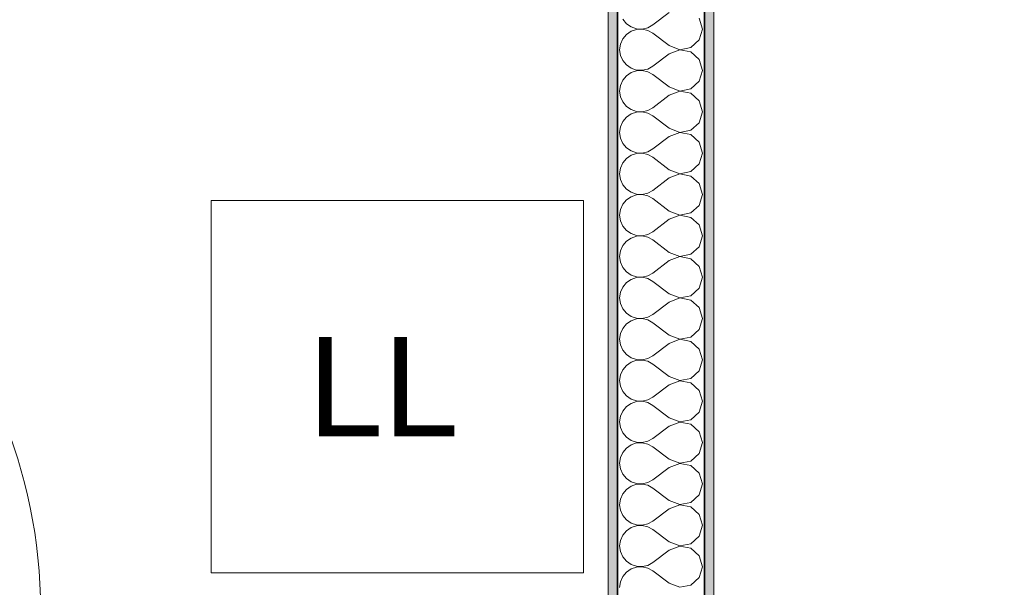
# Model space of a CAD drawing. Header units: centimetres. Extents: x -7.1 to 26.5, y -14.7 to 18.1.
# Tile 177 of 186: x 17.7 to 19.3, y 8.4 to 9.3. Entities that reach past the tile are written whole.
import ezdxf

# ---------------------------------------------------------------- set-up
doc = ezdxf.new("R2010")
doc.units = ezdxf.units.CM
doc.header["$LTSCALE"] = 10
doc.linetypes.add('AUSGEZOGEN', pattern=[0])
for name, color, linetype in [('XR$1$010 Portes', 7, 'Continuous'), ('XR$1$015 Murs intérieurs', 7, 'Continuous'), ('XR$1$015 Murs intérieurs – Lignes de séparation des couches', 7, 'Continuous'), ('XR$1$065 Mobilier installé', 7, 'Continuous'), ('XR$1$080 Définition des locaux – Contour', 7, 'Continuous'), ('XR$3$015 Murs intérieurs – Hachures des composants', 7, 'Continuous')]:
    doc.layers.add(name, color=color, linetype=linetype)
doc.styles.add('ARIAL', font='arial.ttf')

# ---------------------------------------------------------------- blocks, each defined once
blk = doc.blocks.new('COMPLEXOBJECT_220')
at = {"layer": 'XR$3$015 Murs intérieurs – Hachures des composants', "color": 8, "linetype": 'AUSGEZOGEN', "lineweight": 13, "transparency": 33554687}
for p, q in [((18.6551, 9.3158), (18.6609, 9.3087)), ((18.7301, 9.3267), (18.7034, 9.3067)), ((18.7834, 9.3), (18.7785, 9.3175)), ((18.6609, 9.3087), (18.6685, 9.3035)), ((18.6685, 9.3035), (18.6772, 9.3006)), ((18.6772, 9.2994), (18.6685, 9.2965)), ((18.6772, 9.3006), (18.6864, 9.3001)), ((18.6864, 9.2999), (18.6772, 9.2994)), ((18.6864, 9.3001), (18.6954, 9.3022)), ((18.6954, 9.2978), (18.6864, 9.2999)), ((18.6954, 9.3022), (18.7034, 9.3067)), ((18.7785, 9.2825), (18.7834, 9.3)), ((18.6551, 9.2842), (18.6514, 9.2758)), ((18.6609, 9.2913), (18.6551, 9.2842)), ((18.6685, 9.2965), (18.6609, 9.2913)), ((18.7034, 9.2933), (18.6954, 9.2978)), ((18.7301, 9.2733), (18.7034, 9.2933)), ((18.6514, 9.2758), (18.6501, 9.2667)), ((18.7301, 9.2733), (18.7471, 9.2668)), ((18.7471, 9.2668), (18.765, 9.2702)), ((18.765, 9.2702), (18.7785, 9.2825)), ((18.6501, 9.2667), (18.6514, 9.2576)), ((18.6514, 9.2576), (18.6551, 9.2491)), ((18.7301, 9.26), (18.7034, 9.24)), ((18.7471, 9.2665), (18.7301, 9.26)), ((18.765, 9.2631), (18.7471, 9.2665)), ((18.7785, 9.2509), (18.765, 9.2631)), ((18.6551, 9.2491), (18.6609, 9.2421)), ((18.6609, 9.2421), (18.6685, 9.2369)), ((18.6685, 9.2369), (18.6772, 9.2339)), ((18.6954, 9.2355), (18.7034, 9.24)), ((18.7834, 9.2333), (18.7785, 9.2509)), ((18.6609, 9.2246), (18.6551, 9.2175)), ((18.6685, 9.2298), (18.6609, 9.2246)), ((18.6772, 9.2328), (18.6685, 9.2298)), ((18.6772, 9.2339), (18.6864, 9.2335)), ((18.6864, 9.2332), (18.6772, 9.2328)), ((18.6864, 9.2335), (18.6954, 9.2355)), ((18.6954, 9.2311), (18.6864, 9.2332)), ((18.7034, 9.2267), (18.6954, 9.2311)), ((18.7301, 9.2067), (18.7034, 9.2267)), ((18.7785, 9.2158), (18.7834, 9.2333)), ((18.6514, 9.2091), (18.6501, 9.2)), ((18.6551, 9.2175), (18.6514, 9.2091)), ((18.7301, 9.2067), (18.7471, 9.2001)), ((18.765, 9.2035), (18.7785, 9.2158)), ((18.6501, 9.2), (18.6514, 9.1909)), ((18.6514, 9.1909), (18.6551, 9.1825)), ((18.7301, 9.1933), (18.7034, 9.1733)), ((18.7471, 9.1999), (18.7301, 9.1933)), ((18.7471, 9.2001), (18.765, 9.2035)), ((18.765, 9.1965), (18.7471, 9.1999)), ((18.7785, 9.1842), (18.765, 9.1965)), ((18.6551, 9.1825), (18.6609, 9.1754)), ((18.6609, 9.1754), (18.6685, 9.1702)), ((18.6954, 9.1689), (18.7034, 9.1733)), ((18.7834, 9.1667), (18.7785, 9.1842)), ((18.6609, 9.1579), (18.6551, 9.1509)), ((18.6685, 9.1631), (18.6609, 9.1579)), ((18.6685, 9.1702), (18.6772, 9.1672)), ((18.6772, 9.1661), (18.6685, 9.1631)), ((18.6772, 9.1672), (18.6864, 9.1668)), ((18.6864, 9.1665), (18.6772, 9.1661)), ((18.6864, 9.1668), (18.6954, 9.1689)), ((18.6954, 9.1645), (18.6864, 9.1665)), ((18.7034, 9.16), (18.6954, 9.1645)), ((18.7301, 9.14), (18.7034, 9.16)), ((18.7785, 9.1491), (18.7834, 9.1667)), ((18.6514, 9.1424), (18.6501, 9.1333)), ((18.6551, 9.1509), (18.6514, 9.1424)), ((18.765, 9.1369), (18.7785, 9.1491)), ((18.6501, 9.1333), (18.6514, 9.1242)), ((18.7301, 9.1267), (18.7034, 9.1067)), ((18.7301, 9.14), (18.7471, 9.1335)), ((18.7471, 9.1332), (18.7301, 9.1267)), ((18.7471, 9.1335), (18.765, 9.1369)), ((18.765, 9.1298), (18.7471, 9.1332)), ((18.7785, 9.1175), (18.765, 9.1298)), ((18.6514, 9.1242), (18.6551, 9.1158)), ((18.6551, 9.1158), (18.6609, 9.1087)), ((18.7834, 9.1), (18.7785, 9.1175)), ((18.6609, 9.1087), (18.6685, 9.1035)), ((18.6685, 9.0965), (18.6609, 9.0913)), ((18.6685, 9.1035), (18.6772, 9.1006)), ((18.6772, 9.0994), (18.6685, 9.0965)), ((18.6772, 9.1006), (18.6864, 9.1001)), ((18.6864, 9.0999), (18.6772, 9.0994)), ((18.6864, 9.1001), (18.6954, 9.1022)), ((18.6954, 9.0978), (18.6864, 9.0999)), ((18.6954, 9.1022), (18.7034, 9.1067)), ((18.7034, 9.0933), (18.6954, 9.0978)), ((18.7301, 9.0733), (18.7034, 9.0933)), ((18.7785, 9.0825), (18.7834, 9.1)), ((18.6551, 9.0842), (18.6514, 9.0758)), ((18.6609, 9.0913), (18.6551, 9.0842)), ((18.765, 9.0702), (18.7785, 9.0825)), ((18.6514, 9.0758), (18.6501, 9.0667)), ((18.6501, 9.0667), (18.6514, 9.0576)), ((18.7301, 9.0733), (18.7471, 9.0668)), ((18.7471, 9.0665), (18.7301, 9.06)), ((18.7471, 9.0668), (18.765, 9.0702)), ((18.765, 9.0631), (18.7471, 9.0665)), ((18.7785, 9.0509), (18.765, 9.0631)), ((18.6514, 9.0576), (18.6551, 9.0491)), ((18.6551, 9.0491), (18.6609, 9.0421)), ((18.7301, 9.06), (18.7034, 9.04)), ((18.7834, 9.0333), (18.7785, 9.0509)), ((18.6609, 9.0421), (18.6685, 9.0369)), ((18.6685, 9.0298), (18.6609, 9.0246)), ((18.6685, 9.0369), (18.6772, 9.0339)), ((18.6772, 9.0328), (18.6685, 9.0298)), ((18.6772, 9.0339), (18.6864, 9.0335)), ((18.6864, 9.0332), (18.6772, 9.0328)), ((18.6864, 9.0335), (18.6954, 9.0355)), ((18.6954, 9.0311), (18.6864, 9.0332)), ((18.6954, 9.0355), (18.7034, 9.04)), ((18.7034, 9.0267), (18.6954, 9.0311)), ((18.7785, 9.0158), (18.7834, 9.0333)), ((18.6551, 9.0175), (18.6514, 9.0091)), ((18.6609, 9.0246), (18.6551, 9.0175)), ((18.7301, 9.0067), (18.7034, 9.0267)), ((18.765, 9.0035), (18.7785, 9.0158)), ((18.6514, 9.0091), (18.6501, 9)), ((18.6501, 9), (18.6514, 8.9909)), ((18.7301, 9.0067), (18.7471, 9.0001)), ((18.7471, 8.9999), (18.7301, 8.9933)), ((18.7471, 9.0001), (18.765, 9.0035)), ((18.765, 8.9965), (18.7471, 8.9999)), ((18.6514, 8.9909), (18.6551, 8.9825)), ((18.6551, 8.9825), (18.6609, 8.9754)), ((18.7301, 8.9933), (18.7034, 8.9733)), ((18.7785, 8.9842), (18.765, 8.9965)), ((18.7834, 8.9667), (18.7785, 8.9842)), ((18.6609, 8.9754), (18.6685, 8.9702)), ((18.6685, 8.9702), (18.6772, 8.9672)), ((18.6772, 8.9661), (18.6685, 8.9631)), ((18.6772, 8.9672), (18.6864, 8.9668)), ((18.6864, 8.9665), (18.6772, 8.9661)), ((18.6864, 8.9668), (18.6954, 8.9689)), ((18.6954, 8.9645), (18.6864, 8.9665)), ((18.6954, 8.9689), (18.7034, 8.9733)), ((18.7785, 8.9491), (18.7834, 8.9667)), ((18.6551, 8.9509), (18.6514, 8.9424)), ((18.6609, 8.9579), (18.6551, 8.9509)), ((18.6685, 8.9631), (18.6609, 8.9579)), ((18.7034, 8.96), (18.6954, 8.9645)), ((18.7301, 8.94), (18.7034, 8.96)), ((18.6514, 8.9424), (18.6501, 8.9333)), ((18.7301, 8.94), (18.7471, 8.9335)), ((18.7471, 8.9335), (18.765, 8.9369)), ((18.765, 8.9369), (18.7785, 8.9491)), ((18.6501, 8.9333), (18.6514, 8.9242)), ((18.6514, 8.9242), (18.6551, 8.9158)), ((18.7301, 8.9267), (18.7034, 8.9067)), ((18.7471, 8.9332), (18.7301, 8.9267)), ((18.765, 8.9298), (18.7471, 8.9332)), ((18.7785, 8.9175), (18.765, 8.9298)), ((18.6551, 8.9158), (18.6609, 8.9087)), ((18.6609, 8.9087), (18.6685, 8.9035)), ((18.6685, 8.9035), (18.6772, 8.9006)), ((18.6954, 8.9022), (18.7034, 8.9067)), ((18.7834, 8.9), (18.7785, 8.9175)), ((18.6609, 8.8913), (18.6551, 8.8842)), ((18.6685, 8.8965), (18.6609, 8.8913)), ((18.6772, 8.8994), (18.6685, 8.8965)), ((18.6772, 8.9006), (18.6864, 8.9001)), ((18.6864, 8.8999), (18.6772, 8.8994)), ((18.6864, 8.9001), (18.6954, 8.9022)), ((18.6954, 8.8978), (18.6864, 8.8999)), ((18.7034, 8.8933), (18.6954, 8.8978)), ((18.7301, 8.8733), (18.7034, 8.8933)), ((18.7785, 8.8825), (18.7834, 8.9)), ((18.6514, 8.8758), (18.6501, 8.8667)), ((18.6551, 8.8842), (18.6514, 8.8758)), ((18.7301, 8.8733), (18.7471, 8.8668)), ((18.765, 8.8702), (18.7785, 8.8825)), ((18.6501, 8.8667), (18.6514, 8.8576)), ((18.6514, 8.8576), (18.6551, 8.8491)), ((18.7301, 8.86), (18.7034, 8.84)), ((18.7471, 8.8665), (18.7301, 8.86)), ((18.7471, 8.8668), (18.765, 8.8702)), ((18.765, 8.8631), (18.7471, 8.8665)), ((18.7785, 8.8509), (18.765, 8.8631)), ((18.6551, 8.8491), (18.6609, 8.8421)), ((18.6609, 8.8421), (18.6685, 8.8369)), ((18.6954, 8.8355), (18.7034, 8.84)), ((18.7834, 8.8333), (18.7785, 8.8509)), ((18.6609, 8.8246), (18.6551, 8.8175)), ((18.6685, 8.8298), (18.6609, 8.8246)), ((18.6685, 8.8369), (18.6772, 8.8339)), ((18.6772, 8.8328), (18.6685, 8.8298)), ((18.6772, 8.8339), (18.6864, 8.8335)), ((18.6864, 8.8332), (18.6772, 8.8328)), ((18.6864, 8.8335), (18.6954, 8.8355)), ((18.6954, 8.8311), (18.6864, 8.8332)), ((18.7034, 8.8267), (18.6954, 8.8311)), ((18.7301, 8.8067), (18.7034, 8.8267)), ((18.7785, 8.8158), (18.7834, 8.8333)), ((18.6514, 8.8091), (18.6501, 8.8)), ((18.6551, 8.8175), (18.6514, 8.8091)), ((18.765, 8.8035), (18.7785, 8.8158)), ((18.6501, 8.8), (18.6514, 8.7909)), ((18.7301, 8.7933), (18.7034, 8.7733)), ((18.7301, 8.8067), (18.7471, 8.8001)), ((18.7471, 8.7999), (18.7301, 8.7933)), ((18.7471, 8.8001), (18.765, 8.8035)), ((18.765, 8.7965), (18.7471, 8.7999)), ((18.7785, 8.7842), (18.765, 8.7965)), ((18.6514, 8.7909), (18.6551, 8.7825)), ((18.6551, 8.7825), (18.6609, 8.7754)), ((18.7834, 8.7667), (18.7785, 8.7842)), ((18.6609, 8.7754), (18.6685, 8.7702)), ((18.6685, 8.7631), (18.6609, 8.7579)), ((18.6685, 8.7702), (18.6772, 8.7672)), ((18.6772, 8.7661), (18.6685, 8.7631)), ((18.6772, 8.7672), (18.6864, 8.7668)), ((18.6864, 8.7665), (18.6772, 8.7661)), ((18.6864, 8.7668), (18.6954, 8.7689)), ((18.6954, 8.7645), (18.6864, 8.7665)), ((18.6954, 8.7689), (18.7034, 8.7733)), ((18.7034, 8.76), (18.6954, 8.7645)), ((18.7301, 8.74), (18.7034, 8.76)), ((18.7785, 8.7491), (18.7834, 8.7667)), ((18.6551, 8.7509), (18.6514, 8.7424)), ((18.6609, 8.7579), (18.6551, 8.7509)), ((18.765, 8.7369), (18.7785, 8.7491)), ((18.6514, 8.7424), (18.6501, 8.7333)), ((18.6501, 8.7333), (18.6514, 8.7242)), ((18.7301, 8.74), (18.7471, 8.7335)), ((18.7471, 8.7332), (18.7301, 8.7267)), ((18.7471, 8.7335), (18.765, 8.7369)), ((18.765, 8.7298), (18.7471, 8.7332)), ((18.7785, 8.7175), (18.765, 8.7298)), ((18.6514, 8.7242), (18.6551, 8.7158)), ((18.6551, 8.7158), (18.6609, 8.7087)), ((18.7301, 8.7267), (18.7034, 8.7067)), ((18.7834, 8.7), (18.7785, 8.7175)), ((18.6609, 8.7087), (18.6685, 8.7035)), ((18.6685, 8.6965), (18.6609, 8.6913)), ((18.6685, 8.7035), (18.6772, 8.7006)), ((18.6772, 8.6994), (18.6685, 8.6965)), ((18.6772, 8.7006), (18.6864, 8.7001)), ((18.6864, 8.6999), (18.6772, 8.6994)), ((18.6864, 8.7001), (18.6954, 8.7022)), ((18.6954, 8.6978), (18.6864, 8.6999)), ((18.6954, 8.7022), (18.7034, 8.7067)), ((18.7034, 8.6933), (18.6954, 8.6978)), ((18.7785, 8.6825), (18.7834, 8.7)), ((18.6551, 8.6842), (18.6514, 8.6758)), ((18.6609, 8.6913), (18.6551, 8.6842)), ((18.7301, 8.6733), (18.7034, 8.6933)), ((18.765, 8.6702), (18.7785, 8.6825)), ((18.6514, 8.6758), (18.6501, 8.6667)), ((18.6501, 8.6667), (18.6514, 8.6576)), ((18.7301, 8.6733), (18.7471, 8.6668)), ((18.7471, 8.6665), (18.7301, 8.66)), ((18.7471, 8.6668), (18.765, 8.6702)), ((18.765, 8.6631), (18.7471, 8.6665)), ((18.6514, 8.6576), (18.6551, 8.6491)), ((18.6551, 8.6491), (18.6609, 8.6421)), ((18.7301, 8.66), (18.7034, 8.64)), ((18.7785, 8.6509), (18.765, 8.6631)), ((18.7834, 8.6333), (18.7785, 8.6509)), ((18.6609, 8.6421), (18.6685, 8.6369)), ((18.6685, 8.6369), (18.6772, 8.6339)), ((18.6772, 8.6339), (18.6864, 8.6335)), ((18.6864, 8.6332), (18.6772, 8.6328)), ((18.6864, 8.6335), (18.6954, 8.6355)), ((18.6954, 8.6311), (18.6864, 8.6332)), ((18.6954, 8.6355), (18.7034, 8.64)), ((18.7785, 8.6158), (18.7834, 8.6333)), ((18.6551, 8.6175), (18.6514, 8.6091)), ((18.6609, 8.6246), (18.6551, 8.6175)), ((18.6685, 8.6298), (18.6609, 8.6246)), ((18.6772, 8.6328), (18.6685, 8.6298)), ((18.7034, 8.6267), (18.6954, 8.6311)), ((18.7301, 8.6067), (18.7034, 8.6267)), ((18.6514, 8.6091), (18.6501, 8.6)), ((18.7301, 8.6067), (18.7471, 8.6001)), ((18.7471, 8.6001), (18.765, 8.6035)), ((18.765, 8.6035), (18.7785, 8.6158)), ((18.6501, 8.6), (18.6514, 8.5909)), ((18.6514, 8.5909), (18.6551, 8.5825)), ((18.7301, 8.5933), (18.7034, 8.5733)), ((18.7471, 8.5999), (18.7301, 8.5933)), ((18.765, 8.5965), (18.7471, 8.5999)), ((18.7785, 8.5842), (18.765, 8.5965)), ((18.6551, 8.5825), (18.6609, 8.5754)), ((18.6609, 8.5754), (18.6685, 8.5702)), ((18.6685, 8.5702), (18.6772, 8.5672)), ((18.6954, 8.5689), (18.7034, 8.5733)), ((18.7834, 8.5667), (18.7785, 8.5842)), ((18.6609, 8.5579), (18.6551, 8.5509)), ((18.6685, 8.5631), (18.6609, 8.5579)), ((18.6772, 8.5661), (18.6685, 8.5631)), ((18.6772, 8.5672), (18.6864, 8.5668)), ((18.6864, 8.5665), (18.6772, 8.5661)), ((18.6864, 8.5668), (18.6954, 8.5689)), ((18.6954, 8.5645), (18.6864, 8.5665)), ((18.7034, 8.56), (18.6954, 8.5645)), ((18.7301, 8.54), (18.7034, 8.56)), ((18.7785, 8.5491), (18.7834, 8.5667)), ((18.6514, 8.5424), (18.6501, 8.5333)), ((18.6551, 8.5509), (18.6514, 8.5424)), ((18.7301, 8.54), (18.7471, 8.5335)), ((18.765, 8.5369), (18.7785, 8.5491)), ((18.6501, 8.5333), (18.6514, 8.5242)), ((18.6514, 8.5242), (18.6551, 8.5158)), ((18.7301, 8.5267), (18.7034, 8.5067)), ((18.7471, 8.5332), (18.7301, 8.5267)), ((18.7471, 8.5335), (18.765, 8.5369)), ((18.765, 8.5298), (18.7471, 8.5332)), ((18.7785, 8.5175), (18.765, 8.5298)), ((18.6551, 8.5158), (18.6609, 8.5087)), ((18.6609, 8.5087), (18.6685, 8.5035)), ((18.6954, 8.5022), (18.7034, 8.5067)), ((18.7834, 8.5), (18.7785, 8.5175)), ((18.6609, 8.4913), (18.6551, 8.4842)), ((18.6685, 8.4965), (18.6609, 8.4913)), ((18.6685, 8.5035), (18.6772, 8.5006)), ((18.6772, 8.4994), (18.6685, 8.4965)), ((18.6772, 8.5006), (18.6864, 8.5001)), ((18.6864, 8.4999), (18.6772, 8.4994)), ((18.6864, 8.5001), (18.6954, 8.5022)), ((18.6954, 8.4978), (18.6864, 8.4999)), ((18.7034, 8.4933), (18.6954, 8.4978)), ((18.7301, 8.4733), (18.7034, 8.4933)), ((18.7785, 8.4825), (18.7834, 8.5)), ((18.6514, 8.4758), (18.6501, 8.4667)), ((18.6551, 8.4842), (18.6514, 8.4758)), ((18.765, 8.4702), (18.7785, 8.4825)), ((18.6501, 8.4667), (18.6514, 8.4576)), ((18.7301, 8.46), (18.7034, 8.44)), ((18.7301, 8.4733), (18.7471, 8.4668)), ((18.7471, 8.4665), (18.7301, 8.46)), ((18.7471, 8.4668), (18.765, 8.4702)), ((18.765, 8.4631), (18.7471, 8.4665)), ((18.7785, 8.4509), (18.765, 8.4631)), ((18.6514, 8.4576), (18.6551, 8.4491)), ((18.6551, 8.4491), (18.6609, 8.4421)), ((18.7834, 8.4333), (18.7785, 8.4509)), ((18.6609, 8.4421), (18.6685, 8.4369)), ((18.6685, 8.4298), (18.6609, 8.4246)), ((18.6685, 8.4369), (18.6772, 8.4339)), ((18.6772, 8.4328), (18.6685, 8.4298)), ((18.6772, 8.4339), (18.6864, 8.4335)), ((18.6864, 8.4332), (18.6772, 8.4328)), ((18.6864, 8.4335), (18.6954, 8.4355)), ((18.6954, 8.4311), (18.6864, 8.4332)), ((18.6954, 8.4355), (18.7034, 8.44)), ((18.7034, 8.4267), (18.6954, 8.4311)), ((18.7301, 8.4067), (18.7034, 8.4267)), ((18.7785, 8.4158), (18.7834, 8.4333)), ((18.6551, 8.4175), (18.6514, 8.4091)), ((18.6609, 8.4246), (18.6551, 8.4175)), ((18.765, 8.4035), (18.7785, 8.4158)), ((18.6514, 8.4091), (18.6501, 8.4)), ((18.7301, 8.4067), (18.7471, 8.4001)), ((18.7471, 8.4001), (18.765, 8.4035))]:
    blk.add_line(p, q, dxfattribs=at)

msp = doc.modelspace()

# ---------------------------------------------------------------- hatches: boundary and pattern name
at = {"layer": 'XR$3$015 Murs intérieurs – Hachures des composants', "linetype": 'AUSGEZOGEN', "lineweight": 13, "true_color": 0x202020, "transparency": 33554687}
for points in [[(18.6468, 8.3635), (18.6468, 10.7335), (18.6318, 10.7335), (18.6318, 8.3635)], [(18.7868, 10.7335), (18.7868, 7.7735), (18.8018, 7.7735), (18.8018, 10.7335)]]:
    msp.add_hatch(color=250, dxfattribs=at).paths.add_polyline_path(points)

# ---------------------------------------------------------------- linework, layer by layer
at = {"layer": 'XR$1$010 Portes', "color": 7, "linetype": 'AUSGEZOGEN', "lineweight": 13, "transparency": 33554687}
msp.add_arc((16.8968, 8.3635), 0.82, 0, 90, dxfattribs=at)
at = {"layer": 'XR$1$015 Murs intérieurs', "color": 7, "linetype": 'AUSGEZOGEN', "lineweight": 18, "transparency": 33554687}
for p, q in [((18.6318, 10.7335), (18.6318, 8.3635)), ((18.8018, 7.7735), (18.8018, 10.7335))]:
    msp.add_line(p, q, dxfattribs=at)
at = {"layer": 'XR$1$015 Murs intérieurs – Lignes de séparation des couches', "color": 7, "linetype": 'AUSGEZOGEN', "lineweight": 35, "transparency": 33554687}
for p, q in [((18.6468, 8.3635), (18.6468, 10.7335)), ((18.7868, 8.3485), (18.7868, 10.7335))]:
    msp.add_line(p, q, dxfattribs=at)
at = {"layer": 'XR$1$065 Mobilier installé', "color": 8, "linetype": 'AUSGEZOGEN', "lineweight": 13, "transparency": 33554687}
msp.add_lwpolyline([(18.5918, 9.0235), (18.5918, 8.4235), (17.9918, 8.4235), (17.9918, 9.0235), (18.5918, 9.0235)], close=True, dxfattribs=at)
at = {"layer": 'XR$1$080 Définition des locaux – Contour', "color": 8, "linetype": 'AUSGEZOGEN', "lineweight": 13, "transparency": 33554687}
for points in [[(18.6318, 10.7335), (15.2618, 10.7335), (15.2618, 8.3635), (18.6318, 8.3635), (18.6318, 10.7335)], [(22.6215, 10.7335), (18.8018, 10.7335), (18.8018, 6.7835), (22.6215, 6.7835), (22.6215, 10.7335)]]:
    msp.add_lwpolyline(points, close=True, dxfattribs=at)

# ---------------------------------------------------------------- block references
at = {"layer": 'XR$3$015 Murs intérieurs – Hachures des composants', "color": 8, "linetype": 'AUSGEZOGEN', "lineweight": 13, "transparency": 33554687}
msp.add_blockref('COMPLEXOBJECT_220', (0, 0), dxfattribs=at)

# ---------------------------------------------------------------- texts
at = {"layer": 'XR$1$065 Mobilier installé', "color": 8, "linetype": 'AUSGEZOGEN', "transparency": 33554687, "insert": (18.1474, 8.6436), "char_height": 0.16, "width": 0.472158, "attachment_point": 7, "style": 'ARIAL'}
msp.add_mtext('{\\W0.98;LL}', dxfattribs=at)

doc.saveas('drawing.dxf')
